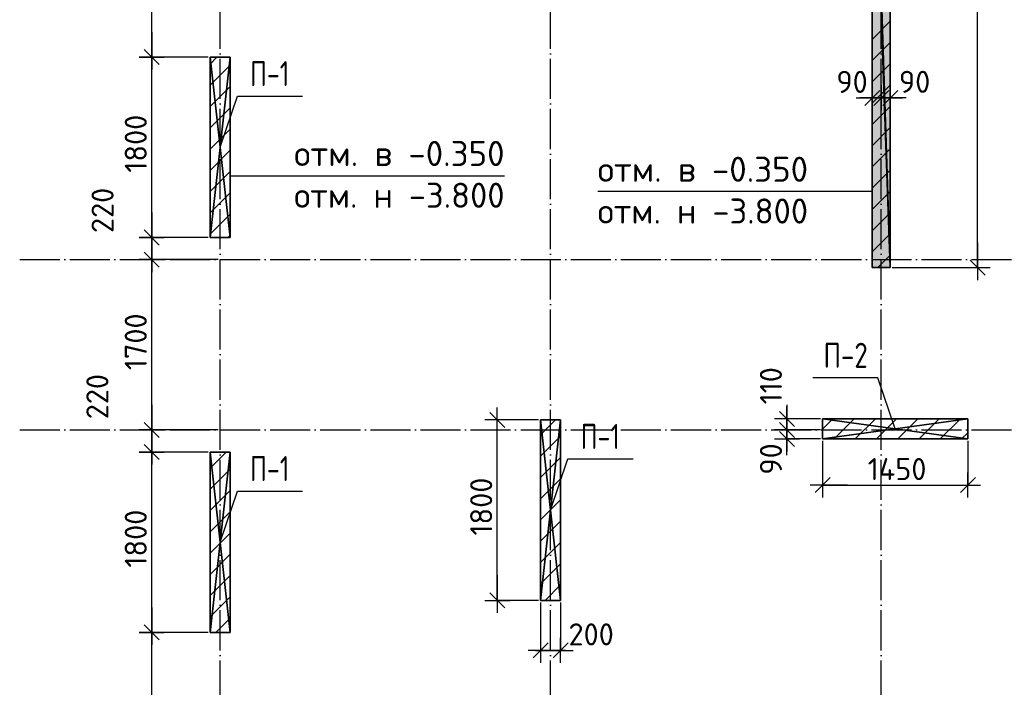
# Model space of a CAD drawing. Header units: millimetres. Extents: x 40580 to 559114, y -343730 to 81020.
# Tile 22 of 256: x 177181 to 187009, y -77871 to -71211. Entities that reach past the tile are written whole.
import ezdxf
from ezdxf.enums import TextEntityAlignment as Align

# ---------------------------------------------------------------- set-up
doc = ezdxf.new("R2010")
doc.units = ezdxf.units.MM
doc.linetypes.add('______11', pattern=[500, 400, -50, 0, -50])
doc.linetypes.add('______5', pattern=[1100, 800, -100, 100, -100])
for name, color, linetype in [('_________1_', 7, 'Continuous'), ('_________2_', 7, 'Continuous'), ('____________', 7, 'Continuous'), ('__________________01', 4, 'Continuous'), ('___________________', 253, '______5'), ('______________________', 7, 'Continuous'), ('_______________________', 7, 'Continuous')]:
    doc.layers.add(name, color=color, linetype=linetype)
doc.styles.add('GOST_ALLPLAN_TYPE_A', font='GOST AllPlan type A')
doc.styles.add('ISOCPEUR', font='isocpeur.ttf')

# ---------------------------------------------------------------- blocks, each defined once
blk = doc.blocks.new('ALL_ML_STRICH')
at = {"color": 0, "linetype": 'ByBlock', "lineweight": -2}
for p, q in [((0, -0.5), (0, 0.5)), ((-1, 0), (0.5, 0)), ((-0.3, -0.3), (0.3, 0.3))]:
    blk.add_line(p, q, dxfattribs=at)

msp = doc.modelspace()

# ---------------------------------------------------------------- hatches: boundary and pattern name
at = {"layer": '____________', "linetype": 'Continuous'}
msp.add_hatch(color=9, dxfattribs=at).paths.add_polyline_path([(185690.5, -68604.1), (185690.5, -73684.1), (185870.5, -73684.1), (185870.5, -68604.1)])

# ---------------------------------------------------------------- linework, layer by layer
at = {"layer": '_________1_', "color": 253, "linetype": '______11'}
for p, q in [((179080.5, -71653.3), (179149.7, -71584.1)), ((179080.5, -72077.6), (179280.5, -71877.6)), ((179080.5, -72501.9), (179280.5, -72301.9)), ((179080.5, -72926.1), (179280.5, -72726.1)), ((179080.5, -73350.4), (179280.5, -73150.4)), ((182380.5, -75565.8), (182580.5, -75365.8)), ((179080.5, -75896), (179280.5, -75696)), ((182380.5, -75990.1), (182580.5, -75790.1)), ((179080.5, -76320.2), (179280.5, -76120.2)), ((182380.5, -76414.3), (182580.5, -76214.3)), ((179080.5, -76744.5), (179280.5, -76544.5)), ((182380.5, -76838.6), (182580.5, -76638.6)), ((179080.5, -77168.8), (179280.5, -76968.8))]:
    msp.add_line(p, q, dxfattribs=at)
at = {"layer": '_________1_', "color": 253, "linetype": '______5'}
for p, q in [((179080.5, -71865.5), (179280.5, -71665.5)), ((179080.5, -72289.7), (179280.5, -72089.7)), ((179080.5, -72714), (179280.5, -72514)), ((179080.5, -73138.3), (179280.5, -72938.3)), ((179258.9, -73384.1), (179280.5, -73362.5)), ((182380.5, -75353.7), (182530.1, -75204.1)), ((179080.5, -75683.8), (179240.3, -75524.1)), ((182380.5, -75778), (182580.5, -75578)), ((179080.5, -76108.1), (179280.5, -75908.1)), ((182380.5, -76202.2), (182580.5, -76002.2)), ((179080.5, -76532.4), (179280.5, -76332.4)), ((182380.5, -76626.5), (182580.5, -76426.5)), ((179080.5, -76956.6), (179280.5, -76756.6)), ((182427.2, -77004.1), (182580.5, -76850.7)), ((179137.3, -77324.1), (179280.5, -77180.9))]:
    msp.add_line(p, q, dxfattribs=at)
at = {"layer": '_________2_', "color": 253, "linetype": '______11'}
for p, q in [((185195.5, -75296.4), (185297.8, -75194.1)), ((185522.1, -75394.1), (185722.1, -75194.1)), ((185946.3, -75394.1), (186146.3, -75194.1)), ((186370.6, -75394.1), (186570.6, -75194.1))]:
    msp.add_line(p, q, dxfattribs=at)
at = {"layer": '_________2_', "color": 253, "linetype": '______5'}
for p, q in [((185310, -75394.1), (185510, -75194.1)), ((185734.2, -75394.1), (185934.2, -75194.1)), ((186158.5, -75394.1), (186358.5, -75194.1)), ((186582.7, -75394.1), (186645.5, -75331.3))]:
    msp.add_line(p, q, dxfattribs=at)
at = {"layer": '____________', "color": 253, "linetype": '______11'}
for p, q in [((185690.5, -71407.3), (185870.5, -71227.3)), ((185690.5, -71831.6), (185870.5, -71651.6)), ((185690.5, -72255.8), (185870.5, -72075.8)), ((185690.5, -72680.1), (185870.5, -72500.1)), ((185690.5, -73104.3), (185870.5, -72924.3)), ((185690.5, -73528.6), (185870.5, -73348.6))]:
    msp.add_line(p, q, dxfattribs=at)
at = {"layer": '____________', "color": 253, "linetype": '______5'}
for p, q in [((185690.5, -71619.4), (185870.5, -71439.4)), ((185690.5, -72043.7), (185870.5, -71863.7)), ((185690.5, -72468), (185870.5, -72288)), ((185690.5, -72892.2), (185870.5, -72712.2)), ((185690.5, -73316.5), (185870.5, -73136.5)), ((185747.2, -73684.1), (185870.5, -73560.7))]:
    msp.add_line(p, q, dxfattribs=at)
at = {"layer": '__________________01', "color": 7, "linetype": 'Continuous'}
for p, q in [((179180.5, -72484.1), (179353.2, -71973.6)), ((179353.2, -71973.6), (180003.2, -71973.6)), ((185747.8, -74783.6), (185097.8, -74783.6)), ((185920.5, -75294.1), (185747.8, -74783.6)), ((182480.5, -76104.1), (182653.2, -75593.6)), ((182653.2, -75593.6), (183303.2, -75593.6)), ((179180.5, -76424.1), (179353.2, -75913.6)), ((179353.2, -75913.6), (180003.2, -75913.6))]:
    msp.add_line(p, q, dxfattribs=at)
at = {"layer": '___________________', "color": 253, "linetype": '______11'}
for p, q in [((179180.5, -85004.1), (179180.5, -64804.1)), ((179180.5, -85004.1), (179180.5, -64804.1)), ((182480.5, -85004.1), (182480.5, -64804.1)), ((182480.5, -85004.1), (182480.5, -64804.1)), ((185780.5, -85004.1), (185780.5, -64804.1)), ((185780.5, -85004.1), (185780.5, -64804.1)), ((177180.5, -73604.1), (177180.5, -73604.1)), ((177180.5, -73604.1), (224260.5, -73604.1)), ((177180.5, -73604.1), (177180.5, -73604.1)), ((177180.5, -73604.1), (224260.5, -73604.1)), ((177180.5, -75304.1), (177180.5, -75304.1)), ((177180.5, -75304.1), (224260.5, -75304.1)), ((177180.5, -75304.1), (177180.5, -75304.1)), ((177180.5, -75304.1), (224260.5, -75304.1))]:
    msp.add_line(p, q, dxfattribs=at)
at = {"layer": '______________________', "color": 7, "linetype": 'Continuous'}
for p, q in [((186742.4, -73684.1), (186742.4, -68104.1)), ((178499.2, -71584.1), (178499.2, -69354.1)), ((178499.2, -73384.1), (178499.2, -71584.1)), ((185690.5, -71990.9), (185780.5, -71990.9)), ((185780.5, -71990.9), (185870.5, -71990.9)), ((178499.2, -73604.1), (178499.2, -73384.1)), ((178499.2, -75304.1), (178499.2, -73604.1)), ((181947.3, -77004.1), (181947.3, -75204.1)), ((184839.8, -75304.1), (184839.8, -75194.1)), ((178499.2, -75524.1), (178499.2, -75304.1)), ((184839.8, -75394.1), (184839.8, -75304.1)), ((178499.2, -77324.1), (178499.2, -75524.1)), ((185195.5, -75854.3), (186645.5, -75854.3)), ((178499.2, -79554.1), (178499.2, -77324.1)), ((182380.5, -77503.5), (182580.5, -77503.5))]:
    msp.add_line(p, q, dxfattribs=at)
at = {"layer": '______________________', "color": 253, "linetype": 'Continuous'}
for p, q in [((179060.5, -71584.1), (178499.2, -71584.1)), ((179060.5, -71584.1), (178499.2, -71584.1)), ((185690.5, -71990.9), (185690.5, -71990.9)), ((185780.5, -71990.9), (185780.5, -71990.9)), ((185780.5, -71990.9), (185780.5, -71990.9)), ((185870.5, -71990.9), (185870.5, -71990.9)), ((179060.5, -73384.1), (178499.2, -73384.1)), ((179060.5, -73384.1), (178499.2, -73384.1)), ((179160.5, -73604.1), (178499.2, -73604.1)), ((179160.5, -73604.1), (178499.2, -73604.1)), ((185890.5, -73684.1), (186742.4, -73684.1)), ((182360.5, -75204.1), (181947.3, -75204.1)), ((185175.5, -75194.1), (184839.8, -75194.1)), ((179160.5, -75304.1), (178499.2, -75304.1)), ((179160.5, -75304.1), (178499.2, -75304.1)), ((185175.5, -75304.1), (184839.8, -75304.1)), ((185175.5, -75304.1), (184839.8, -75304.1)), ((185175.5, -75394.1), (184839.8, -75394.1)), ((185195.5, -75414.1), (185195.5, -75854.3)), ((186645.5, -75414.1), (186645.5, -75854.3)), ((179060.5, -75524.1), (178499.2, -75524.1)), ((179060.5, -75524.1), (178499.2, -75524.1)), ((182360.5, -77004.1), (181947.3, -77004.1)), ((182380.5, -77024.1), (182380.5, -77503.5)), ((182580.5, -77024.1), (182580.5, -77503.5)), ((179060.5, -77324.1), (178499.2, -77324.1)), ((179060.5, -77324.1), (178499.2, -77324.1))]:
    msp.add_line(p, q, dxfattribs=at)
at = {"layer": '_______________________', "color": 7, "linetype": 'Continuous'}
for p, q in [((179280.5, -72767.5), (182020.5, -72767.5)), ((185690.5, -72925), (182950.5, -72925))]:
    msp.add_line(p, q, dxfattribs=at)

# ---------------------------------------------------------------- block references
at = {"layer": '______________________', "color": 7, "linetype": 'Continuous', "xscale": 250, "yscale": 250, "zscale": 250}
for p, rotation in [((178499.2, -71584.1), 270), ((178499.2, -71584.1), 90), ((185690.5, -71990.9), 180), ((185780.5, -71990.9), 180), ((178499.2, -73384.1), 270), ((178499.2, -73384.1), 90), ((178499.2, -73604.1), 270), ((178499.2, -73604.1), 90), ((186742.4, -73684.1), 270), ((178499.2, -75304.1), 270), ((181947.3, -75204.1), 90), ((184839.8, -75304.1), 270), ((184839.8, -75194.1), 90), ((178499.2, -75304.1), 90), ((184839.8, -75394.1), 270), ((184839.8, -75304.1), 90), ((178499.2, -75524.1), 270), ((178499.2, -75524.1), 90), ((185195.5, -75854.3), 180), ((181947.3, -77004.1), 270), ((178499.2, -77324.1), 270), ((178499.2, -77324.1), 90), ((182380.5, -77503.5), 180)]:
    msp.add_blockref('ALL_ML_STRICH', p, dxfattribs=dict(at, rotation=rotation))
for p in [(185780.5, -71990.9), (185870.5, -71990.9), (186645.5, -75854.3), (182580.5, -77503.5)]:
    msp.add_blockref('ALL_ML_STRICH', p, dxfattribs=at)

# ---------------------------------------------------------------- texts
at = {"layer": '__________________01', "color": 7, "linetype": 'Continuous', "style": 'GOST_ALLPLAN_TYPE_A'}
for s, width, p, p2 in [('П-1', 0.764228, (179480, -71874.3), (179871.6, -71874.3)), ('П-2', 0.761404, (185204.4, -74684.3), (185646.1, -74684.3)), ('П-1', 0.764228, (182780, -75494.3), (183171.6, -75494.3)), ('П-1', 0.764228, (179480, -75814.3), (179871.6, -75814.3))]:
    msp.add_text(s, height=250, dxfattribs=dict(at, width=width)).set_placement(p, p2, align=Align.FIT)
at = {"layer": '______________________', "color": 7, "style": 'ISOCPEUR'}
for s, p in [('90', (185333, -71941.6)), ('90', (185957.6, -71940.8)), ('1450', (185645.5, -75804.3)), ('200', (182659.4, -77453.3))]:
    msp.add_text(s, height=220, dxfattribs=at).set_placement(p)
for s, p in [('1800', (178449.2, -72737.1)), ('220', (178117.9, -73339.2)), ('1700', (178449.2, -74707.1)), ('110', (184789.5, -75048.5)), ('220', (178065.8, -75197)), ('90', (184789.9, -75749.9)), ('1800', (181897.3, -76357.1)), ('1800', (178449.2, -76677.1))]:
    msp.add_text(s, height=220, rotation=90, dxfattribs=at).set_placement(p)
at = {"layer": '_______________________', "color": 7, "linetype": 'Continuous', "style": 'ISOCPEUR'}
for s, p, p2 in [('отм. в -0.350', (179920.5, -72670.9), (182020.5, -72670.9)), ('отм. в -0.350', (182950.5, -72828.3), (185050.5, -72828.3)), ('отм. н -3.800', (179920.5, -73087.5), (182020.5, -73087.5)), ('отм. н -3.800', (182950.5, -73245), (185050.5, -73245))]:
    msp.add_text(s, height=250, dxfattribs=at).set_placement(p, p2, align=Align.FIT)

# ---------------------------------------------------------------- meshes
at = {"layer": '_________1_'}
mesh = msp.add_polyface(dxfattribs=at)
corners = [(179080.5, -71584.1, -3800), (179080.5, -73384.1, -3800), (179080.5, -73384.1, -350), (179080.5, -71584.1, -350)]
mesh.append_faces([[corners[k] for k in face] for face in [(1, 2, 0)]], dxfattribs={"vtx1": -1})
mesh.append_faces([[corners[k] for k in face] for face in [(2, 3, 0)]], dxfattribs={"vtx2": -1})
mesh = msp.add_polyface(dxfattribs=at)
corners = [(179280.5, -71584.1, -3800), (179080.5, -71584.1, -3800), (179080.5, -71584.1, -350), (179280.5, -71584.1, -350)]
mesh.append_faces([[corners[k] for k in face] for face in [(1, 2, 0)]], dxfattribs={"vtx1": -1})
mesh.append_faces([[corners[k] for k in face] for face in [(2, 3, 0)]], dxfattribs={"vtx2": -1})
mesh = msp.add_polyface(dxfattribs=at)
corners = [(179280.5, -71584.1, -350), (179080.5, -71584.1, -350), (179080.5, -73384.1, -350), (179280.5, -73384.1, -350)]
mesh.append_faces([[corners[k] for k in face] for face in [(1, 2, 0)]], dxfattribs={"vtx1": -1})
mesh.append_faces([[corners[k] for k in face] for face in [(2, 3, 0)]], dxfattribs={"vtx2": -1})
mesh = msp.add_polyface(dxfattribs=at)
corners = [(179080.5, -71584.1, -3800), (179280.5, -71584.1, -3800), (179280.5, -73384.1, -3800), (179080.5, -73384.1, -3800)]
mesh.append_faces([[corners[k] for k in face] for face in [(1, 2, 0)]], dxfattribs={"vtx1": -1})
mesh.append_faces([[corners[k] for k in face] for face in [(2, 3, 0)]], dxfattribs={"vtx2": -1})
mesh = msp.add_polyface(dxfattribs=at)
corners = [(179280.5, -73384.1, -3800), (179280.5, -71584.1, -3800), (179280.5, -71584.1, -350), (179280.5, -73384.1, -350)]
mesh.append_faces([[corners[k] for k in face] for face in [(1, 2, 0)]], dxfattribs={"vtx1": -1})
mesh.append_faces([[corners[k] for k in face] for face in [(2, 3, 0)]], dxfattribs={"vtx2": -1})
mesh = msp.add_polyface(dxfattribs=at)
corners = [(179080.5, -73384.1, -3800), (179280.5, -73384.1, -3800), (179280.5, -73384.1, -350), (179080.5, -73384.1, -350)]
mesh.append_faces([[corners[k] for k in face] for face in [(1, 2, 0)]], dxfattribs={"vtx1": -1})
mesh.append_faces([[corners[k] for k in face] for face in [(2, 3, 0)]], dxfattribs={"vtx2": -1})
mesh = msp.add_polyface(dxfattribs=at)
corners = [(182380.5, -75204.1, -3800), (182380.5, -77004.1, -3800), (182380.5, -77004.1, -350), (182380.5, -75204.1, -350)]
mesh.append_faces([[corners[k] for k in face] for face in [(1, 2, 0)]], dxfattribs={"vtx1": -1})
mesh.append_faces([[corners[k] for k in face] for face in [(2, 3, 0)]], dxfattribs={"vtx2": -1})
mesh = msp.add_polyface(dxfattribs=at)
corners = [(182580.5, -75204.1, -3800), (182380.5, -75204.1, -3800), (182380.5, -75204.1, -350), (182580.5, -75204.1, -350)]
mesh.append_faces([[corners[k] for k in face] for face in [(1, 2, 0)]], dxfattribs={"vtx1": -1})
mesh.append_faces([[corners[k] for k in face] for face in [(2, 3, 0)]], dxfattribs={"vtx2": -1})
mesh = msp.add_polyface(dxfattribs=at)
corners = [(182580.5, -75204.1, -350), (182380.5, -75204.1, -350), (182380.5, -77004.1, -350), (182580.5, -77004.1, -350)]
mesh.append_faces([[corners[k] for k in face] for face in [(1, 2, 0)]], dxfattribs={"vtx1": -1})
mesh.append_faces([[corners[k] for k in face] for face in [(2, 3, 0)]], dxfattribs={"vtx2": -1})
mesh = msp.add_polyface(dxfattribs=at)
corners = [(182380.5, -75204.1, -3800), (182580.5, -75204.1, -3800), (182580.5, -77004.1, -3800), (182380.5, -77004.1, -3800)]
mesh.append_faces([[corners[k] for k in face] for face in [(1, 2, 0)]], dxfattribs={"vtx1": -1})
mesh.append_faces([[corners[k] for k in face] for face in [(2, 3, 0)]], dxfattribs={"vtx2": -1})
mesh = msp.add_polyface(dxfattribs=at)
corners = [(182580.5, -77004.1, -3800), (182580.5, -75204.1, -3800), (182580.5, -75204.1, -350), (182580.5, -77004.1, -350)]
mesh.append_faces([[corners[k] for k in face] for face in [(1, 2, 0)]], dxfattribs={"vtx1": -1})
mesh.append_faces([[corners[k] for k in face] for face in [(2, 3, 0)]], dxfattribs={"vtx2": -1})
mesh = msp.add_polyface(dxfattribs=at)
corners = [(179080.5, -75524.1, -3800), (179080.5, -77324.1, -3800), (179080.5, -77324.1, -350), (179080.5, -75524.1, -350)]
mesh.append_faces([[corners[k] for k in face] for face in [(1, 2, 0)]], dxfattribs={"vtx1": -1})
mesh.append_faces([[corners[k] for k in face] for face in [(2, 3, 0)]], dxfattribs={"vtx2": -1})
mesh = msp.add_polyface(dxfattribs=at)
corners = [(179280.5, -75524.1, -3800), (179080.5, -75524.1, -3800), (179080.5, -75524.1, -350), (179280.5, -75524.1, -350)]
mesh.append_faces([[corners[k] for k in face] for face in [(1, 2, 0)]], dxfattribs={"vtx1": -1})
mesh.append_faces([[corners[k] for k in face] for face in [(2, 3, 0)]], dxfattribs={"vtx2": -1})
mesh = msp.add_polyface(dxfattribs=at)
corners = [(179280.5, -75524.1, -350), (179080.5, -75524.1, -350), (179080.5, -77324.1, -350), (179280.5, -77324.1, -350)]
mesh.append_faces([[corners[k] for k in face] for face in [(1, 2, 0)]], dxfattribs={"vtx1": -1})
mesh.append_faces([[corners[k] for k in face] for face in [(2, 3, 0)]], dxfattribs={"vtx2": -1})
mesh = msp.add_polyface(dxfattribs=at)
corners = [(179080.5, -75524.1, -3800), (179280.5, -75524.1, -3800), (179280.5, -77324.1, -3800), (179080.5, -77324.1, -3800)]
mesh.append_faces([[corners[k] for k in face] for face in [(1, 2, 0)]], dxfattribs={"vtx1": -1})
mesh.append_faces([[corners[k] for k in face] for face in [(2, 3, 0)]], dxfattribs={"vtx2": -1})
mesh = msp.add_polyface(dxfattribs=at)
corners = [(179280.5, -77324.1, -3800), (179280.5, -75524.1, -3800), (179280.5, -75524.1, -350), (179280.5, -77324.1, -350)]
mesh.append_faces([[corners[k] for k in face] for face in [(1, 2, 0)]], dxfattribs={"vtx1": -1})
mesh.append_faces([[corners[k] for k in face] for face in [(2, 3, 0)]], dxfattribs={"vtx2": -1})
mesh = msp.add_polyface(dxfattribs=at)
corners = [(182380.5, -77004.1, -3800), (182580.5, -77004.1, -3800), (182580.5, -77004.1, -350), (182380.5, -77004.1, -350)]
mesh.append_faces([[corners[k] for k in face] for face in [(1, 2, 0)]], dxfattribs={"vtx1": -1})
mesh.append_faces([[corners[k] for k in face] for face in [(2, 3, 0)]], dxfattribs={"vtx2": -1})
mesh = msp.add_polyface(dxfattribs=at)
corners = [(179080.5, -77324.1, -3800), (179280.5, -77324.1, -3800), (179280.5, -77324.1, -350), (179080.5, -77324.1, -350)]
mesh.append_faces([[corners[k] for k in face] for face in [(1, 2, 0)]], dxfattribs={"vtx1": -1})
mesh.append_faces([[corners[k] for k in face] for face in [(2, 3, 0)]], dxfattribs={"vtx2": -1})
at = {"layer": '_________2_'}
mesh = msp.add_polyface(dxfattribs=at)
corners = [(186645.5, -75194.1, -3800), (185195.5, -75194.1, -3800), (185195.5, -75194.1, -350), (186645.5, -75194.1, -350)]
mesh.append_faces([[corners[k] for k in face] for face in [(1, 2, 0)]], dxfattribs={"vtx1": -1})
mesh.append_faces([[corners[k] for k in face] for face in [(2, 3, 0)]], dxfattribs={"vtx2": -1})
mesh = msp.add_polyface(dxfattribs=at)
corners = [(185195.5, -75194.1, -3800), (185195.5, -75394.1, -3800), (185195.5, -75394.1, -350), (185195.5, -75194.1, -350)]
mesh.append_faces([[corners[k] for k in face] for face in [(1, 2, 0)]], dxfattribs={"vtx1": -1})
mesh.append_faces([[corners[k] for k in face] for face in [(2, 3, 0)]], dxfattribs={"vtx2": -1})
mesh = msp.add_polyface(dxfattribs=at)
corners = [(185195.5, -75194.1, -350), (185195.5, -75394.1, -350), (186645.5, -75394.1, -350), (186645.5, -75194.1, -350)]
mesh.append_faces([[corners[k] for k in face] for face in [(1, 2, 0)]], dxfattribs={"vtx1": -1})
mesh.append_faces([[corners[k] for k in face] for face in [(2, 3, 0)]], dxfattribs={"vtx2": -1})
mesh = msp.add_polyface(dxfattribs=at)
corners = [(185195.5, -75394.1, -3800), (185195.5, -75194.1, -3800), (186645.5, -75194.1, -3800), (186645.5, -75394.1, -3800)]
mesh.append_faces([[corners[k] for k in face] for face in [(1, 2, 0)]], dxfattribs={"vtx1": -1})
mesh.append_faces([[corners[k] for k in face] for face in [(2, 3, 0)]], dxfattribs={"vtx2": -1})
mesh = msp.add_polyface(dxfattribs=at)
corners = [(186645.5, -75394.1, -3800), (186645.5, -75194.1, -3800), (186645.5, -75194.1, -350), (186645.5, -75394.1, -350)]
mesh.append_faces([[corners[k] for k in face] for face in [(1, 2, 0)]], dxfattribs={"vtx1": -1})
mesh.append_faces([[corners[k] for k in face] for face in [(2, 3, 0)]], dxfattribs={"vtx2": -1})
mesh = msp.add_polyface(dxfattribs=at)
corners = [(185195.5, -75394.1, -3800), (186645.5, -75394.1, -3800), (186645.5, -75394.1, -350), (185195.5, -75394.1, -350)]
mesh.append_faces([[corners[k] for k in face] for face in [(1, 2, 0)]], dxfattribs={"vtx1": -1})
mesh.append_faces([[corners[k] for k in face] for face in [(2, 3, 0)]], dxfattribs={"vtx2": -1})
at = {"layer": '____________', "color": 7, "linetype": 'Continuous'}
mesh = msp.add_polyface(dxfattribs=at)
corners = [(185690.5, -68604.1, -650), (185690.5, -68104.1, -650), (185690.5, -68104.1, -3800), (185690.5, -73684.1, -3800), (185690.5, -73684.1, -350), (185690.5, -68604.1, -350)]
mesh.append_faces([[corners[k] for k in face] for face in [(3, 4, 0), (2, 3, 0)]], dxfattribs={"vtx1": -1, "vtx2": -1, "color": 7})
mesh.append_faces([[corners[k] for k in face] for face in [(4, 5, 0), (0, 1, 2)]], dxfattribs={"vtx2": -1, "color": 7})
mesh = msp.add_polyface(dxfattribs=at)
corners = [(185690.5, -68104.1, -3800), (185870.5, -68104.1, -3800), (185870.5, -73684.1, -3800), (185690.5, -73684.1, -3800)]
mesh.append_faces([[corners[k] for k in face] for face in [(1, 2, 0)]], dxfattribs={"vtx1": -1, "color": 7})
mesh.append_faces([[corners[k] for k in face] for face in [(2, 3, 0)]], dxfattribs={"vtx2": -1, "color": 7})
mesh = msp.add_polyface(dxfattribs=at)
corners = [(185870.5, -68604.1, -350), (185870.5, -73684.1, -350), (185870.5, -73684.1, -3800), (185870.5, -68104.1, -3800), (185870.5, -68104.1, -650), (185870.5, -68604.1, -650)]
mesh.append_faces([[corners[k] for k in face] for face in [(5, 1, 3)]], dxfattribs={"vtx0": -1, "vtx1": -1, "vtx2": -1, "color": 7})
mesh.append_faces([[corners[k] for k in face] for face in [(3, 4, 5), (1, 2, 3), (5, 0, 1)]], dxfattribs={"vtx2": -1, "color": 7})
mesh = msp.add_polyface(dxfattribs=at)
corners = [(185870.5, -73684.1, -350), (185870.5, -68604.1, -350), (185690.5, -68604.1, -350), (185690.5, -73684.1, -350)]
mesh.append_faces([[corners[k] for k in face] for face in [(1, 2, 0)]], dxfattribs={"vtx1": -1, "color": 7})
mesh.append_faces([[corners[k] for k in face] for face in [(2, 3, 0)]], dxfattribs={"vtx2": -1, "color": 7})
mesh = msp.add_polyface(dxfattribs=at)
corners = [(185690.5, -73684.1, -3800), (185870.5, -73684.1, -3800), (185870.5, -73684.1, -350), (185690.5, -73684.1, -350)]
mesh.append_faces([[corners[k] for k in face] for face in [(1, 2, 0)]], dxfattribs={"vtx1": -1, "color": 7})
mesh.append_faces([[corners[k] for k in face] for face in [(2, 3, 0)]], dxfattribs={"vtx2": -1, "color": 7})

doc.saveas('drawing.dxf')
